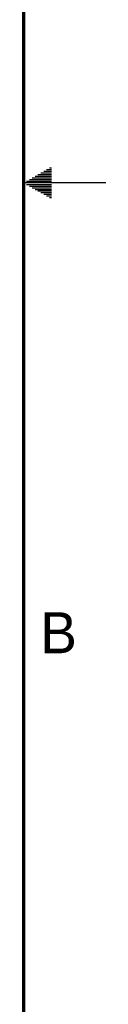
# Model space of a CAD drawing. Header units: inches. Extents: x 0 to 34, y 0 to 22.
# Tile 104 of 105: x 33.5 to 34, y 6 to 12. Entities that reach past the tile are written whole.
import ezdxf

# ---------------------------------------------------------------- set-up
doc = ezdxf.new("R2010")
doc.units = ezdxf.units.IN
doc.header["$LTSCALE"] = 1.87
doc.header["$MEASUREMENT"] = 0
doc.layers.get('0').update_dxf_attribs({"linetype": 'CONTINUOUS'})
doc.styles.get("Standard").update_dxf_attribs({"font": 'txt', "width": 0.8})

msp = doc.modelspace()

# ---------------------------------------------------------------- linework, layer by layer
at = {"color": 2, "linetype": 'CONTINUOUS'}
for p, q in [((33.5693, 11.04), (33.6697, 11.04)), ((33.5866, 11.05), (33.6697, 11.05)), ((33.6039, 11.06), (33.6697, 11.06)), ((33.6213, 11.07), (33.6697, 11.07)), ((33.6386, 11.08), (33.6697, 11.08)), ((33.6559, 11.09), (33.6697, 11.09)), ((34, 11), (33.5, 11)), ((33.5173, 11.01), (33.6697, 11.01)), ((33.5173, 10.99), (33.6697, 10.99)), ((33.5347, 11.02), (33.6697, 11.02)), ((33.5347, 10.98), (33.6697, 10.98)), ((33.552, 11.03), (33.6697, 11.03)), ((33.552, 10.97), (33.6697, 10.97)), ((33.5693, 10.96), (33.6697, 10.96)), ((33.5866, 10.95), (33.6697, 10.95)), ((33.6039, 10.94), (33.6697, 10.94)), ((33.6213, 10.93), (33.6697, 10.93)), ((33.6386, 10.92), (33.6697, 10.92)), ((33.6559, 10.91), (33.6697, 10.91))]:
    msp.add_line(p, q, dxfattribs=at)
at = {"color": 7, "linetype": 'CONTINUOUS', "const_width": 0.02}
msp.add_lwpolyline([(33.5, 0.5), (33.5, 21.5)], dxfattribs=at)

# ---------------------------------------------------------------- texts
at = {"color": 2, "linetype": 'CONTINUOUS'}
msp.add_text('B', height=0.25, dxfattribs=at).set_placement((33.6006, 8.1345))

doc.saveas('drawing.dxf')
